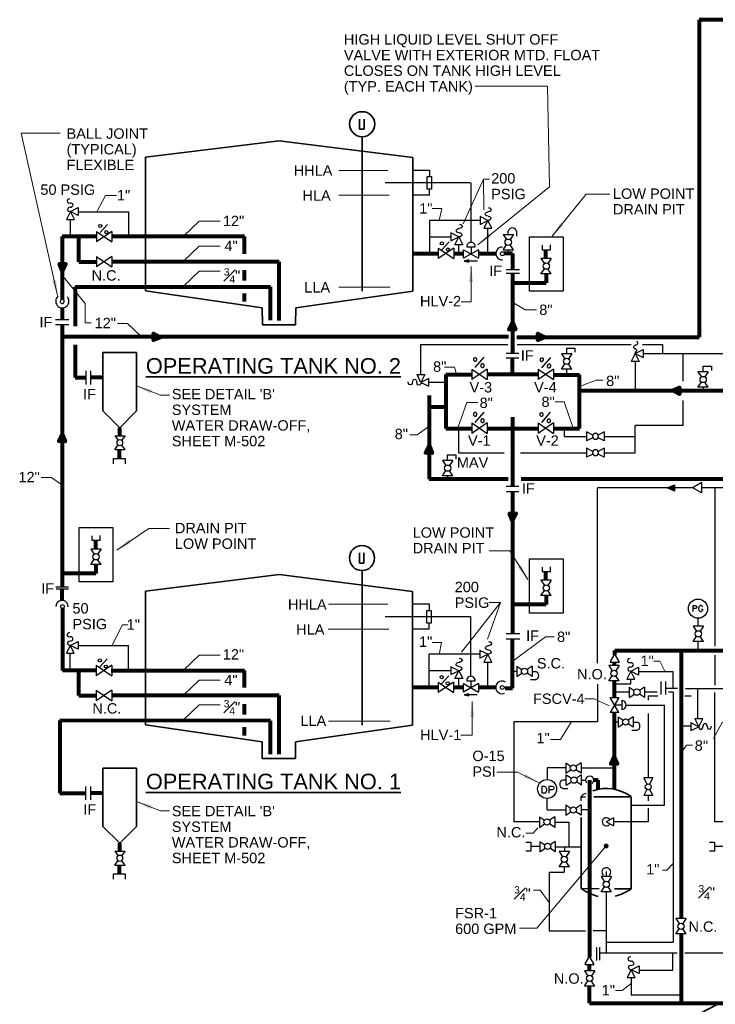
# Model space of a CAD drawing. Extents: x 698.8 to 727.4, y 795.8 to 814.9.
# Tile 2 of 9: x 698.8 to 707.2, y 803.1 to 814.9. Entities that reach past the tile are written whole.
import ezdxf

# ---------------------------------------------------------------- set-up
doc = ezdxf.new("R2010")
doc.units = 0
doc.header["$LTSCALE"] = 0.04
doc.header["$MEASUREMENT"] = 0
doc.linetypes.add('( Phantom )', pattern=[30, 15, -3, 3, -3, 3, -3])
for name, color, linetype, lineweight in [('M-Anno-Keyn', 4, 'Continuous', 18), ('M-Anno-Matc', 6, '( Phantom )', 70), ('M-Anno-Text', 53, 'Continuous', 35), ('M-Fuel-Elec', 113, 'Continuous', 35), ('M-Fuel-Fttg', 51, 'Continuous', 25), ('M-Fuel-Main 1', 1, 'Continuous', 80), ('M-Fuel-Recov', 6, 'Continuous', 25), ('M-Fuel-Recov 1', 6, 'Continuous', 25), ('M-Fuel-Tank', 3, 'Continuous', 35)]:
    doc.layers.add(name, color=color, linetype=linetype, lineweight=lineweight)
doc.styles.add('Style-Arial', font='ARIAL.TTF')

# ---------------------------------------------------------------- blocks, each defined once
blk = doc.blocks.new('*U2')
at = {"layer": 'M-Fuel-Fttg', "flags": 128}
for points in [[(-0.063, 0.035), (-0.063, -0.036)], [(-0.063, 0.035), (-0.033, 0.035), (-0.023, 0.032), (-0.02, 0.029), (-0.015, 0.021), (-0.015, 0.012), (-0.02, 0.005), (-0.023, 0.002), (-0.033, -0.001), (-0.063, -0.001)], [(0.058, 0.018), (0.055, 0.026), (0.048, 0.032), (0.042, 0.035), (0.028, 0.035), (0.021, 0.032), (0.015, 0.026), (0.01, 0.018), (0.007, 0.008), (0.007, -0.009), (0.01, -0.019), (0.015, -0.025), (0.021, -0.033), (0.028, -0.036), (0.042, -0.036), (0.048, -0.033), (0.055, -0.025), (0.058, -0.019), (0.058, -0.009)], [(0.042, -0.009), (0.058, -0.009)]]:
    blk.add_lwpolyline(points, dxfattribs=at)
at = {"layer": 'M-Fuel-Fttg'}
blk.add_circle((0.001, -0.001), 0.115, dxfattribs=at)
blk = doc.blocks.new('*U3')
at = {"layer": 'M-Fuel-Fttg', "flags": 128}
for points in [[(-0.064, 0.035), (-0.064, -0.052)], [(-0.064, 0.035), (-0.035, 0.035), (-0.022, 0.031), (-0.014, 0.024), (-0.01, 0.015), (-0.005, 0.002), (-0.005, -0.019), (-0.01, -0.032), (-0.014, -0.039), (-0.022, -0.049), (-0.035, -0.052), (-0.064, -0.052)], [(0.023, 0.035), (0.023, -0.052)], [(0.023, 0.035), (0.06, 0.035), (0.073, 0.031), (0.077, 0.028), (0.082, 0.018), (0.082, 0.007), (0.077, -0.002), (0.073, -0.006), (0.06, -0.01), (0.023, -0.01)]]:
    blk.add_lwpolyline(points, dxfattribs=at)
at = {"layer": 'M-Fuel-Fttg'}
blk.add_circle((0, 0), 0.114, dxfattribs=at)
blk = doc.blocks.new('DOT2')
at = {"layer": 'M-Anno-Keyn', "lineweight": 18}
h = blk.add_hatch(color=256, dxfattribs=at)
edge = h.paths.add_edge_path()
edge.add_arc((0, 0), 0.984, 0, 360)
blk = doc.blocks.new('*U10')
at = {"layer": 'M-Fuel-Fttg'}
for centre, start_param, end_param in [((-0.001, 0.051), 4.742363, 7.883956), ((0.001, 0), 1.600771, 4.742363), ((0.003, -0.051), 4.742363, 7.883956)]:
    blk.add_ellipse(centre, major_axis=(-0.035, 0), ratio=0.729, start_param=start_param, end_param=end_param, dxfattribs=at)
blk = doc.blocks.new('*U11')
at = {"layer": 'M-Fuel-Fttg'}
for centre, start_param, end_param in [((-0.001, 0.051), 4.742363, 7.883956), ((0.001, 0), 1.600771, 4.742363), ((0.003, -0.051), 4.742363, 7.883956)]:
    blk.add_ellipse(centre, major_axis=(-0.035, 0), ratio=0.729, start_param=start_param, end_param=end_param, dxfattribs=at)
blk = doc.blocks.new('*U13')
at = {"layer": 'M-Fuel-Fttg'}
for centre, start_param, end_param in [((-0.001, 0.051), 4.742363, 7.883956), ((0.001, 0), 1.600771, 4.742363), ((0.003, -0.051), 4.742363, 7.883956)]:
    blk.add_ellipse(centre, major_axis=(-0.035, 0), ratio=0.729, start_param=start_param, end_param=end_param, dxfattribs=at)
blk = doc.blocks.new('*U12')
at = {"layer": 'M-Fuel-Fttg'}
for centre, start_param, end_param in [((-0.001, 0.051), 4.742363, 7.883956), ((0.001, 0), 1.600771, 4.742363), ((0.003, -0.051), 4.742363, 7.883956)]:
    blk.add_ellipse(centre, major_axis=(-0.035, 0), ratio=0.729, start_param=start_param, end_param=end_param, dxfattribs=at)

msp = doc.modelspace()

# ---------------------------------------------------------------- hatches: boundary and pattern name
at = {"layer": 'M-Fuel-Main 1', "extrusion": (0, 0, -1)}
for points in [[(-699.335, 811.92), (-699.378, 812.008), (-699.3, 812.008)], [(-704.788, 811.219), (-704.754, 811.308), (-704.71, 811.22)], [(-700.433, 811.091), (-700.521, 811.126), (-700.433, 811.169)], [(-705.059, 811.091), (-705.148, 811.126), (-705.059, 811.169)], [(-706.766, 810.44), (-706.766, 810.518), (-706.678, 810.483)], [(-699.368, 809.871), (-699.334, 809.96), (-699.291, 809.872)], [(-703.785, 809.731), (-703.751, 809.82), (-703.707, 809.732)], [(-704.754, 808.914), (-704.797, 809.003), (-704.719, 809.002)], [(-705.938, 805.99), (-706.016, 805.991), (-705.979, 806.079)]]:
    msp.add_hatch(color=256, dxfattribs=at).paths.add_polyline_path(points)
at = {"layer": 'M-Fuel-Recov', "extrusion": (0, 0, -1)}
msp.add_hatch(color=256, dxfattribs=at).paths.add_polyline_path([(-706.704, 809.271), (-706.704, 809.349), (-706.615, 809.314)])

# ---------------------------------------------------------------- linework, layer by layer
at = {"layer": 'M-Anno-Keyn', "lineweight": 18}
for p, q in [((702.662, 813.134), (703.255, 813.134)), ((704.408, 812.659), (704.406, 813.028)), ((702.662, 812.834), (703.268, 812.834)), ((702.662, 811.727), (703.281, 811.727)), ((702.539, 807.912), (703.253, 807.912)), ((704.611, 807.931), (704.452, 807.492)), ((702.536, 807.612), (703.267, 807.612)), ((702.539, 806.504), (703.28, 806.504))]:
    msp.add_line(p, q, dxfattribs=at)
at = {"layer": 'M-Anno-Keyn', "lineweight": 18, "flags": 128}
for points in [[(704.336, 812.239), (705.198, 812.934), (705.174, 814.149), (704.303, 814.149)], [(699.276, 811.627), (698.839, 813.582), (699.31, 813.582)], [(704.476, 813.028), (704.406, 813.028), (704.16, 812.491)], [(699.75, 812.636), (699.854, 812.832), (699.985, 812.832)], [(705.231, 812.34), (705.642, 812.849), (705.925, 812.849)], [(703.872, 812.531), (703.902, 812.674), (703.787, 812.674)], [(700.795, 812.34), (700.984, 812.521), (701.234, 812.521)], [(700.795, 812.039), (700.984, 812.22), (701.234, 812.22)], [(700.795, 811.741), (700.984, 811.922), (701.234, 811.922)], [(704.255, 811.977), (704.255, 811.552), (704.137, 811.552)], [(699.345, 811.857), (699.608, 811.532), (699.608, 811.299), (699.684, 811.299)], [(704.767, 811.54), (704.906, 811.455), (705.044, 811.455)], [(700.282, 811.132), (700.12, 811.289), (699.998, 811.289)], [(704.079, 810.68), (704.056, 810.765), (703.934, 810.765)], [(705.56, 810.53), (705.759, 810.61), (705.845, 810.61)], [(700.227, 810.538), (700.518, 810.427), (700.623, 810.427)], [(704.096, 810.034), (704.206, 810.341), (704.338, 810.341)], [(705.485, 810.032), (705.375, 810.349), (705.267, 810.349)], [(703.748, 810.052), (703.606, 809.951), (703.518, 809.951)], [(699.33, 809.347), (699.203, 809.435), (699.081, 809.435)], [(699.991, 808.562), (700.376, 808.821), (700.626, 808.821)], [(704.94, 808.21), (704.722, 808.555), (704.472, 808.555)], [(704.473, 807.931), (704.611, 807.931), (704.138, 807.333)], [(700.125, 807.665), (700.058, 807.665), (699.933, 807.418)], [(704.762, 807.23), (705.15, 807.52), (705.255, 807.52)], [(703.87, 807.308), (703.9, 807.452), (703.785, 807.452)], [(700.793, 807.118), (700.983, 807.298), (701.233, 807.298)], [(706.45, 807.224), (706.527, 807.224), (706.589, 807.107)], [(700.793, 806.817), (700.983, 806.998), (701.233, 806.998)], [(705.917, 806.689), (705.737, 806.771), (705.623, 806.771)], [(700.793, 806.519), (700.983, 806.7), (701.233, 806.7)], [(704.27, 806.742), (704.27, 806.337), (704.133, 806.337)], [(705.461, 806.493), (705.333, 806.284), (705.213, 806.284)], [(707.174, 806.293), (707.279, 806.489), (707.409, 806.489)], [(706.778, 806.112), (706.848, 806.213), (706.921, 806.213)], [(705.066, 805.764), (704.815, 805.891), (704.565, 805.891)], [(700.227, 805.535), (700.518, 805.425), (700.623, 805.425)], [(705.06, 805.218), (705.001, 805.156), (704.913, 805.156)], [(705.881, 805.001), (705.048, 804.012), (704.84, 804.012)], [(706.682, 804.787), (706.613, 804.709), (706.559, 804.709)], [(705.194, 804.322), (705.085, 804.469), (705.007, 804.469)], [(706.183, 803.347), (706.073, 803.26), (705.992, 803.26)]]:
    msp.add_lwpolyline(points, dxfattribs=at)
at = {"layer": 'M-Anno-Keyn', "lineweight": 18, "extrusion": (0, 0, -1)}
for points in [[(-705.329, 812.502), (-705.231, 812.34), (-705.368, 812.47)], [(-700.411, 810.495), (-700.227, 810.538), (-700.394, 810.448)], [(-700.411, 805.492), (-700.227, 805.535), (-700.394, 805.445)]]:
    msp.add_solid(points, dxfattribs=at)
at = {"layer": 'M-Anno-Keyn', "lineweight": 18}
for points in [[(704.466, 812.377), (704.336, 812.239), (704.497, 812.338)], [(704.28, 811.79), (704.255, 811.977), (704.23, 811.79)], [(699.211, 811.805), (699.276, 811.627), (699.26, 811.815)], [(700.133, 808.688), (699.991, 808.562), (700.161, 808.646)], [(704.819, 808.355), (704.94, 808.21), (704.861, 808.382)], [(704.295, 806.554), (704.27, 806.742), (704.245, 806.554)], [(704.887, 805.826), (705.066, 805.764), (704.91, 805.871)]]:
    msp.add_solid(points, dxfattribs=at)
at = {"layer": 'M-Anno-Matc', "lineweight": 35}
msp.add_open_spline([(706.091, 800.924), (705.956, 802.016), (706.874, 803.059), (707.81, 803.281), (708.146, 803.245), (708.486, 803.173), (709.093, 802.843), (709.349, 802.721)], degree=3, dxfattribs=at)
at = {"layer": 'M-Fuel-Elec'}
for p, q in [((702.914, 813.751), (702.914, 813.629)), ((702.967, 813.629), (702.967, 813.751)), ((702.914, 813.629), (702.967, 813.629)), ((702.946, 811.678), (702.946, 813.538)), ((702.913, 808.529), (702.913, 808.406)), ((702.965, 808.406), (702.965, 808.529)), ((702.913, 808.406), (702.965, 808.406)), ((702.945, 806.455), (702.945, 808.316)), ((705.732, 805.591), (706.183, 805.591)), ((706.183, 804.486), (706.183, 805.591)), ((705.581, 805.344), (705.581, 804.49)), ((705.799, 804.486), (705.581, 804.49)), ((706.183, 804.486), (705.98, 804.486))]:
    msp.add_line(p, q, dxfattribs=at)
for centre, radius, start, end in [((702.944, 813.689), 0.151, 270.8909, 269.1048), ((702.942, 808.467), 0.151, 270.8909, 269.1048), ((705.883, 805.188), 0.505, 53.7132, 108.6024), ((705.939, 804.994), 0.619, 234.6819, 255.5415), ((705.864, 804.925), 0.543, 283.5175, 306.0224)]:
    msp.add_arc(centre, radius, start, end, dxfattribs=at)
at = {"layer": 'M-Fuel-Fttg'}
for p, q in [((703.553, 813.138), (703.753, 813.138)), ((703.725, 813.059), (703.778, 813.059)), ((703.725, 812.906), (703.725, 813.059)), ((703.753, 813.138), (703.753, 813.059)), ((703.778, 813.059), (703.778, 812.906)), ((703.753, 812.835), (703.553, 812.835)), ((703.778, 812.906), (703.725, 812.906)), ((703.753, 812.835), (703.753, 812.906)), ((699.433, 812.638), (699.385, 812.544)), ((699.433, 812.638), (699.527, 812.685)), ((699.527, 812.591), (699.433, 812.638)), ((699.48, 812.544), (699.433, 812.638)), ((699.527, 812.685), (699.527, 812.591)), ((704.457, 812.531), (704.363, 812.579)), ((704.363, 812.579), (704.363, 812.484)), ((699.385, 812.544), (699.48, 812.544)), ((699.878, 812.483), (699.791, 812.385)), ((704.363, 812.484), (704.457, 812.531)), ((704.457, 812.531), (704.41, 812.437)), ((704.505, 812.437), (704.457, 812.531)), ((699.745, 812.398), (699.932, 812.273)), ((699.932, 812.398), (699.745, 812.273)), ((699.745, 812.398), (699.745, 812.273)), ((699.932, 812.398), (699.932, 812.273)), ((704.013, 812.38), (704.013, 812.286)), ((704.108, 812.333), (704.013, 812.38)), ((704.41, 812.437), (704.505, 812.437)), ((704.64, 812.361), (704.681, 812.301)), ((704.64, 812.361), (704.766, 812.361)), ((704.703, 812.361), (704.703, 812.402)), ((704.766, 812.361), (704.724, 812.3)), ((704.803, 812.402), (704.803, 812.343)), ((703.99, 812.274), (703.903, 812.176)), ((704.013, 812.286), (704.108, 812.333)), ((704.061, 812.238), (704.108, 812.333)), ((704.155, 812.238), (704.061, 812.238)), ((704.108, 812.333), (704.155, 812.238)), ((704.64, 812.177), (704.681, 812.238)), ((704.766, 812.177), (704.724, 812.239)), ((704.957, 812.333), (705.362, 812.333)), ((704.957, 811.678), (704.957, 812.333)), ((705.109, 812.232), (705.109, 812.179)), ((705.21, 812.179), (705.21, 812.236)), ((705.362, 812.333), (705.362, 811.678)), ((703.86, 812.196), (704.047, 812.071)), ((704.047, 812.196), (703.86, 812.071)), ((703.86, 812.196), (703.86, 812.071)), ((704.047, 812.196), (704.047, 812.071)), ((704.165, 812.179), (704.346, 812.075)), ((704.346, 812.179), (704.165, 812.075)), ((704.165, 812.075), (704.165, 812.179)), ((704.204, 812.213), (704.305, 812.213)), ((704.255, 812.213), (704.255, 812.127)), ((704.346, 812.179), (704.346, 812.075)), ((704.64, 812.177), (704.766, 812.177)), ((705.109, 812.179), (705.21, 812.179)), ((699.745, 812.097), (699.932, 811.972)), ((699.932, 812.097), (699.745, 811.972)), ((699.745, 812.097), (699.745, 811.972)), ((699.932, 812.097), (699.932, 811.972)), ((704.331, 812.041), (704.171, 812.041)), ((705.096, 812.073), (705.137, 812.011)), ((705.221, 812.073), (705.096, 812.073)), ((705.221, 812.073), (705.18, 812.012)), ((704.677, 811.94), (704.837, 811.94)), ((704.837, 811.893), (704.677, 811.893)), ((705.096, 811.889), (705.137, 811.95)), ((705.221, 811.889), (705.096, 811.889)), ((705.221, 811.889), (705.18, 811.949)), ((705.362, 811.678), (704.957, 811.678)), ((699.252, 811.34), (699.415, 811.34)), ((699.252, 811.279), (699.415, 811.279)), ((704.676, 810.934), (704.831, 810.934)), ((705.343, 810.927), (705.385, 810.865)), ((705.469, 810.927), (705.343, 810.927)), ((705.469, 810.927), (705.428, 810.866)), ((706.231, 810.929), (706.184, 810.834)), ((706.231, 810.929), (706.326, 810.976)), ((706.231, 810.929), (706.279, 810.834)), ((706.231, 810.929), (706.326, 810.881)), ((706.326, 810.976), (706.326, 810.881)), ((704.831, 810.875), (704.676, 810.875)), ((705.343, 810.742), (705.385, 810.804)), ((705.469, 810.742), (705.428, 810.803)), ((706.279, 810.834), (706.184, 810.834)), ((699.617, 810.72), (699.617, 810.558)), ((699.675, 810.72), (699.675, 810.558)), ((704.263, 810.74), (704.449, 810.615)), ((704.449, 810.74), (704.263, 810.615)), ((704.263, 810.74), (704.263, 810.615)), ((704.449, 810.74), (704.449, 810.615)), ((705.061, 810.74), (705.248, 810.615)), ((705.248, 810.74), (705.061, 810.615)), ((705.061, 810.74), (705.061, 810.615)), ((705.248, 810.74), (705.248, 810.615)), ((705.469, 810.742), (705.343, 810.742)), ((706.985, 810.708), (707.027, 810.647)), ((707.11, 810.708), (706.985, 810.708)), ((707.11, 810.708), (707.07, 810.648)), ((703.605, 810.676), (703.7, 810.676)), ((703.652, 810.581), (703.605, 810.676)), ((703.7, 810.676), (703.652, 810.581)), ((703.747, 810.629), (703.652, 810.581)), ((703.652, 810.581), (703.747, 810.534)), ((703.747, 810.534), (703.747, 810.629)), ((706.985, 810.524), (707.027, 810.586)), ((707.11, 810.524), (707.07, 810.585)), ((707.11, 810.524), (706.985, 810.524)), ((704.263, 810.093), (704.449, 809.968)), ((704.449, 810.093), (704.263, 809.968)), ((704.263, 810.093), (704.263, 809.968)), ((704.449, 810.093), (704.449, 809.968)), ((705.061, 810.093), (705.248, 809.968)), ((705.248, 810.093), (705.061, 809.968)), ((705.061, 810.093), (705.061, 809.968)), ((705.248, 810.093), (705.248, 809.968)), ((705.646, 809.985), (705.646, 809.878)), ((705.72, 809.948), (705.646, 809.985)), ((705.859, 809.985), (705.784, 809.948)), ((705.859, 809.985), (705.859, 809.878)), ((699.965, 809.939), (700.091, 809.939)), ((699.965, 809.939), (700.006, 809.885)), ((700.091, 809.939), (700.049, 809.884)), ((705.72, 809.916), (705.646, 809.878)), ((705.859, 809.878), (705.784, 809.916)), ((699.965, 809.773), (700.006, 809.828)), ((699.965, 809.773), (700.091, 809.773)), ((700.091, 809.773), (700.049, 809.829)), ((705.646, 809.789), (705.646, 809.682)), ((705.72, 809.751), (705.646, 809.789)), ((705.859, 809.789), (705.784, 809.751)), ((705.859, 809.789), (705.859, 809.682)), ((703.91, 809.641), (703.951, 809.58)), ((704.035, 809.641), (703.91, 809.641)), ((704.035, 809.641), (703.994, 809.581)), ((705.72, 809.719), (705.646, 809.682)), ((705.859, 809.682), (705.784, 809.719)), ((703.91, 809.457), (703.951, 809.519)), ((704.035, 809.457), (703.994, 809.518)), ((704.035, 809.457), (703.91, 809.457)), ((707.027, 809.376), (706.926, 809.314)), ((707.027, 809.376), (707.027, 809.252)), ((704.676, 809.333), (704.831, 809.333)), ((704.831, 809.263), (704.676, 809.263)), ((707.027, 809.252), (706.926, 809.314)), ((699.537, 808.834), (699.942, 808.834)), ((699.537, 808.179), (699.537, 808.834)), ((699.942, 808.834), (699.942, 808.179)), ((699.689, 808.733), (699.689, 808.681)), ((699.689, 808.681), (699.79, 808.681)), ((699.79, 808.681), (699.79, 808.737)), ((699.676, 808.574), (699.717, 808.513)), ((699.801, 808.574), (699.676, 808.574)), ((699.801, 808.574), (699.76, 808.514)), ((699.676, 808.39), (699.717, 808.452)), ((699.801, 808.39), (699.76, 808.451)), ((704.958, 808.459), (705.362, 808.459)), ((704.958, 807.804), (704.958, 808.459)), ((705.362, 808.459), (705.362, 807.804)), ((699.801, 808.39), (699.676, 808.39)), ((705.109, 808.358), (705.109, 808.305)), ((705.21, 808.305), (705.21, 808.362)), ((705.096, 808.199), (705.138, 808.137)), ((705.221, 808.199), (705.096, 808.199)), ((705.109, 808.305), (705.21, 808.305)), ((705.221, 808.199), (705.181, 808.138)), ((699.256, 808.121), (699.411, 808.121)), ((699.411, 808.092), (699.259, 808.092)), ((699.942, 808.179), (699.537, 808.179)), ((705.096, 808.015), (705.138, 808.076)), ((705.221, 808.015), (705.181, 808.075)), ((705.221, 808.015), (705.096, 808.015)), ((703.552, 807.916), (703.751, 807.916)), ((703.723, 807.837), (703.776, 807.837)), ((703.723, 807.684), (703.723, 807.837)), ((703.751, 807.916), (703.751, 807.837)), ((703.776, 807.837), (703.776, 807.684)), ((705.362, 807.804), (704.958, 807.804)), ((703.751, 807.612), (703.552, 807.612)), ((703.776, 807.684), (703.723, 807.684)), ((703.751, 807.612), (703.751, 807.684)), ((706.928, 807.648), (706.969, 807.586)), ((707.053, 807.648), (706.928, 807.648)), ((707.053, 807.648), (707.012, 807.587)), ((704.841, 807.491), (704.677, 807.491)), ((704.679, 807.557), (704.841, 807.557)), ((706.928, 807.464), (706.969, 807.525)), ((707.053, 807.464), (707.012, 807.524)), ((699.431, 807.416), (699.384, 807.322)), ((699.431, 807.416), (699.525, 807.463)), ((699.525, 807.369), (699.431, 807.416)), ((699.478, 807.322), (699.431, 807.416)), ((699.525, 807.463), (699.525, 807.369)), ((707.053, 807.464), (706.928, 807.464)), ((699.384, 807.322), (699.478, 807.322)), ((699.873, 807.254), (699.786, 807.156)), ((704.456, 807.309), (704.362, 807.356)), ((704.362, 807.356), (704.362, 807.262)), ((704.362, 807.262), (704.456, 807.309)), ((704.456, 807.309), (704.409, 807.215)), ((704.503, 807.215), (704.456, 807.309)), ((705.934, 807.222), (705.979, 807.297)), ((706.038, 807.222), (705.993, 807.297)), ((699.744, 807.176), (699.93, 807.051)), ((699.93, 807.176), (699.744, 807.051)), ((699.744, 807.176), (699.744, 807.051)), ((699.93, 807.176), (699.93, 807.051)), ((704.106, 807.111), (704.012, 807.158)), ((704.012, 807.158), (704.012, 807.064)), ((704.409, 807.215), (704.503, 807.215)), ((704.806, 807.165), (704.806, 807.04)), ((704.806, 807.165), (704.867, 807.124)), ((704.99, 807.165), (704.93, 807.124)), ((704.99, 807.165), (704.99, 807.04)), ((705.912, 807.172), (705.954, 807.111)), ((706.037, 807.172), (705.912, 807.172)), ((706.031, 807.208), (705.941, 807.208)), ((706.037, 807.172), (705.997, 807.112)), ((706.177, 807.105), (706.272, 807.152)), ((706.272, 807.152), (706.272, 807.057)), ((703.988, 807.051), (703.901, 806.954)), ((704.012, 807.064), (704.106, 807.111)), ((704.059, 807.016), (704.106, 807.111)), ((704.154, 807.016), (704.059, 807.016)), ((704.106, 807.111), (704.154, 807.016)), ((704.806, 807.04), (704.868, 807.081)), ((704.99, 807.04), (704.929, 807.081)), ((705.912, 806.988), (705.954, 807.05)), ((706.037, 806.988), (705.997, 807.048)), ((706.177, 807.105), (706.13, 807.01)), ((706.13, 807.01), (706.225, 807.01)), ((706.272, 807.057), (706.177, 807.105)), ((706.225, 807.01), (706.177, 807.105)), ((703.859, 806.974), (704.045, 806.849)), ((704.045, 806.974), (703.859, 806.849)), ((703.859, 806.974), (703.859, 806.849)), ((704.045, 806.974), (704.045, 806.849)), ((704.164, 806.956), (704.344, 806.853)), ((704.344, 806.956), (704.164, 806.853)), ((704.164, 806.853), (704.164, 806.956)), ((704.203, 806.99), (704.304, 806.99)), ((704.254, 806.99), (704.254, 806.905)), ((704.344, 806.956), (704.344, 806.853)), ((706.037, 806.988), (705.912, 806.988)), ((706.159, 806.914), (706.22, 806.873)), ((706.159, 806.914), (706.159, 806.789)), ((706.343, 806.914), (706.283, 806.873)), ((706.343, 806.914), (706.343, 806.789)), ((706.544, 806.824), (706.544, 806.979)), ((706.596, 806.979), (706.596, 806.824)), ((699.744, 806.875), (699.93, 806.749)), ((699.93, 806.875), (699.744, 806.749)), ((699.744, 806.875), (699.744, 806.749)), ((699.93, 806.875), (699.93, 806.749)), ((704.33, 806.819), (704.17, 806.819)), ((706.034, 806.788), (705.93, 806.607)), ((706.034, 806.607), (705.93, 806.788)), ((705.93, 806.788), (706.034, 806.788)), ((706.159, 806.789), (706.221, 806.83)), ((706.343, 806.789), (706.282, 806.83)), ((706.068, 806.698), (705.982, 806.698)), ((706.068, 806.749), (706.068, 806.647)), ((706.034, 806.607), (705.93, 806.607)), ((706.024, 806.555), (706.024, 806.43)), ((706.024, 806.555), (706.085, 806.515)), ((706.208, 806.555), (706.148, 806.515)), ((706.208, 806.555), (706.208, 806.43)), ((707.043, 806.531), (706.948, 806.531)), ((706.948, 806.531), (706.996, 806.437)), ((706.996, 806.437), (707.043, 806.531)), ((706.024, 806.43), (706.086, 806.471)), ((706.208, 806.43), (706.147, 806.471)), ((706.996, 806.437), (706.901, 806.484)), ((706.901, 806.484), (706.901, 806.39)), ((706.901, 806.39), (706.996, 806.437)), ((705.395, 806.002), (705.395, 805.877)), ((705.395, 806.002), (705.456, 805.961)), ((705.579, 806.002), (705.519, 805.961)), ((705.579, 806.002), (705.579, 805.877)), ((705.395, 805.877), (705.457, 805.918)), ((705.401, 805.732), (705.401, 805.857)), ((705.401, 805.857), (705.463, 805.816)), ((705.579, 805.877), (705.518, 805.918)), ((705.586, 805.857), (705.524, 805.816)), ((705.586, 805.732), (705.586, 805.857)), ((706.335, 805.821), (706.372, 805.746)), ((706.442, 805.821), (706.335, 805.821)), ((706.442, 805.821), (706.404, 805.746)), ((699.615, 805.718), (699.615, 805.555)), ((699.675, 805.718), (699.675, 805.555)), ((705.401, 805.732), (705.462, 805.773)), ((705.586, 805.732), (705.525, 805.773)), ((705.581, 805.543), (705.581, 805.592)), ((705.581, 805.592), (705.633, 805.592)), ((706.372, 805.682), (706.335, 805.608)), ((706.442, 805.608), (706.335, 805.608)), ((706.404, 805.682), (706.442, 805.608)), ((705.395, 805.497), (705.395, 805.372)), ((705.395, 805.497), (705.456, 805.456)), ((705.579, 805.497), (705.519, 805.456)), ((705.579, 805.497), (705.579, 805.372)), ((705.078, 805.35), (705.078, 805.225)), ((705.078, 805.35), (705.138, 805.31)), ((705.262, 805.35), (705.201, 805.31)), ((705.262, 805.35), (705.262, 805.225)), ((705.395, 805.372), (705.457, 805.413)), ((705.579, 805.372), (705.518, 805.413)), ((705.078, 805.225), (705.139, 805.266)), ((705.262, 805.225), (705.2, 805.266)), ((705.975, 805.339), (705.881, 805.291)), ((705.881, 805.291), (705.975, 805.244)), ((705.975, 805.244), (705.975, 805.339)), ((705.084, 805.057), (705.084, 804.932)), ((705.084, 805.057), (705.144, 805.016)), ((705.268, 805.057), (705.208, 805.016)), ((705.268, 805.057), (705.268, 804.932)), ((699.965, 804.937), (700.091, 804.937)), ((699.965, 804.937), (700.006, 804.882)), ((700.091, 804.937), (700.049, 804.881)), ((705.084, 804.932), (705.146, 804.973)), ((705.268, 804.932), (705.206, 804.973)), ((705.314, 804.933), (705.355, 804.872)), ((705.439, 804.933), (705.314, 804.933)), ((705.439, 804.933), (705.398, 804.873)), ((699.965, 804.771), (700.006, 804.825)), ((699.965, 804.771), (700.091, 804.771)), ((700.091, 804.771), (700.049, 804.826)), ((705.314, 804.749), (705.355, 804.811)), ((705.439, 804.749), (705.398, 804.81)), ((705.439, 804.749), (705.314, 804.749)), ((705.821, 804.632), (705.862, 804.57)), ((705.946, 804.632), (705.821, 804.632)), ((705.946, 804.632), (705.905, 804.571)), ((705.821, 804.448), (705.862, 804.51)), ((705.946, 804.448), (705.821, 804.448)), ((705.946, 804.448), (705.905, 804.508)), ((706.719, 804.127), (706.76, 804.066)), ((706.844, 804.127), (706.719, 804.127)), ((706.844, 804.127), (706.803, 804.067)), ((706.719, 803.943), (706.76, 804.005)), ((706.844, 803.943), (706.719, 803.943)), ((706.844, 803.943), (706.803, 804.004)), ((705.763, 803.779), (705.763, 803.622)), ((705.801, 803.782), (705.801, 803.625)), ((705.628, 803.584), (705.673, 803.659)), ((705.725, 803.57), (705.635, 803.57)), ((705.732, 803.584), (705.687, 803.659)), ((705.619, 803.499), (705.66, 803.437)), ((705.744, 803.499), (705.619, 803.499)), ((705.744, 803.499), (705.704, 803.438)), ((706.183, 803.512), (706.136, 803.418)), ((706.183, 803.512), (706.278, 803.56)), ((706.278, 803.465), (706.183, 803.512)), ((706.231, 803.418), (706.183, 803.512)), ((706.278, 803.56), (706.278, 803.465)), ((705.619, 803.315), (705.66, 803.376)), ((705.744, 803.315), (705.704, 803.375)), ((706.136, 803.418), (706.231, 803.418)), ((705.744, 803.315), (705.619, 803.315))]:
    msp.add_line(p, q, dxfattribs=at)
at = {"layer": 'M-Fuel-Fttg', "flags": 128}
for points in [[(704.301, 810.879), (704.289, 810.873), (704.283, 810.861), (704.283, 810.849), (704.295, 810.837), (704.307, 810.837), (704.319, 810.843), (704.325, 810.855), (704.325, 810.867), (704.313, 810.879), (704.301, 810.879)], [(704.306, 810.761), (704.413, 810.886)], [(704.39, 810.803), (704.378, 810.797), (704.372, 810.785), (704.372, 810.773), (704.384, 810.761), (704.396, 810.761), (704.407, 810.767), (704.413, 810.779), (704.413, 810.791), (704.402, 810.803), (704.39, 810.803)], [(705.102, 810.875), (705.09, 810.869), (705.085, 810.857), (705.085, 810.845), (705.096, 810.833), (705.108, 810.833), (705.12, 810.839), (705.126, 810.851), (705.126, 810.863), (705.114, 810.875), (705.102, 810.875)], [(705.107, 810.757), (705.215, 810.882)], [(705.191, 810.799), (705.179, 810.793), (705.173, 810.781), (705.173, 810.769), (705.185, 810.757), (705.197, 810.757), (705.209, 810.763), (705.215, 810.775), (705.215, 810.787), (705.203, 810.799), (705.191, 810.799)], [(704.301, 810.217), (704.289, 810.211), (704.283, 810.199), (704.283, 810.187), (704.295, 810.175), (704.307, 810.175), (704.319, 810.181), (704.325, 810.193), (704.325, 810.205), (704.313, 810.217), (704.301, 810.217)], [(704.306, 810.099), (704.413, 810.224)], [(705.1, 810.216), (705.088, 810.21), (705.082, 810.198), (705.082, 810.186), (705.094, 810.174), (705.106, 810.174), (705.118, 810.18), (705.124, 810.192), (705.124, 810.204), (705.112, 810.216), (705.1, 810.216)], [(705.105, 810.098), (705.212, 810.223)], [(704.389, 810.141), (704.377, 810.135), (704.371, 810.123), (704.371, 810.111), (704.383, 810.099), (704.395, 810.099), (704.407, 810.105), (704.413, 810.117), (704.413, 810.129), (704.401, 810.141), (704.389, 810.141)], [(705.188, 810.14), (705.176, 810.134), (705.17, 810.122), (705.17, 810.11), (705.182, 810.098), (705.194, 810.098), (705.206, 810.104), (705.212, 810.116), (705.212, 810.128), (705.2, 810.14), (705.188, 810.14)], [(699.949, 809.602), (699.949, 809.667), (700.093, 809.667), (700.093, 809.602)], [(704.913, 805.049), (704.974, 805.049), (704.974, 804.94), (704.913, 804.94)], [(707.125, 805.049), (707.185, 805.049), (707.185, 804.94), (707.125, 804.94)], [(699.949, 804.6), (699.949, 804.664), (700.093, 804.664), (700.093, 804.6)]]:
    msp.add_lwpolyline(points, dxfattribs=at)
at = {"layer": 'M-Fuel-Fttg'}
for centre, radius in [((699.791, 812.464), 0.0186), ((699.864, 812.39), 0.0186), ((703.903, 812.255), 0.0186), ((704.702, 812.269), 0.0378), ((703.976, 812.181), 0.0186), ((704.632, 812.131), 0.0233), ((705.16, 811.981), 0.0378), ((705.407, 810.835), 0.0378), ((707.049, 810.616), 0.0378), ((703.973, 809.549), 0.0378), ((699.74, 808.482), 0.0378), ((705.16, 808.107), 0.0378), ((699.337, 807.884), 0.0224), ((706.991, 807.555), 0.0378), ((699.786, 807.235), 0.0186), ((699.859, 807.161), 0.0186), ((704.898, 807.103), 0.0378), ((703.901, 807.033), 0.0186), ((705.976, 807.08), 0.0378), ((703.974, 806.959), 0.0186), ((704.63, 806.909), 0.0233), ((706.251, 806.853), 0.0378), ((706.116, 806.494), 0.0378), ((705.487, 805.94), 0.0378), ((705.493, 805.794), 0.0378), ((706.388, 805.714), 0.0355), ((705.487, 805.435), 0.0378), ((705.17, 805.289), 0.0378), ((705.176, 804.996), 0.0378), ((705.377, 804.841), 0.0378), ((705.884, 804.54), 0.0378), ((706.783, 804.035), 0.0378), ((705.683, 803.407), 0.0378)]:
    msp.add_circle(centre, radius, dxfattribs=at)
at = {"layer": 'M-Fuel-Fttg', "extrusion": (0, 0, -1)}
for centre in [(-705.752, 809.932), (-705.752, 809.735)]:
    msp.add_circle(centre, 0.0355, dxfattribs=at)
at = {"layer": 'M-Fuel-Fttg'}
for centre, radius, start, end in [((704.753, 812.389), 0.0514, 14.2926, 165.7074), ((704.255, 812.216), 0.0508, 356.2756, 183.7244), ((704.63, 812.133), 0.0769, 86.5835, 273.4165), ((699.335, 811.559), 0.08, 130.1118, 39.4482), ((699.334, 811.555), 0.0246, 92.2595, 73.3008), ((699.33, 807.883), 0.0743, 358.1106, 178.3096), ((705.986, 807.294), 0.00767, 22.5071, 157.4929), ((705.945, 807.218), 0.0116, 163.5273, 249.6028), ((706.031, 807.216), 0.00863, 266.8306, 40.0393), ((704.253, 806.994), 0.0508, 356.2756, 183.7244), ((704.628, 806.91), 0.0769, 55.548, 294.0081), ((706.071, 806.698), 0.0508, 266.2756, 93.7244), ((705.682, 805.792), 0.0496, 311.4238, 221.1857), ((705.653, 805.554), 0.0808, 98.7606, 151.837), ((705.884, 805.291), 0.0491, 34.2316, 318.4633), ((705.883, 804.687), 0.0529, 312.2299, 226.6989), ((705.639, 803.581), 0.0116, 163.5273, 249.6028), ((705.68, 803.656), 0.00767, 22.5071, 157.4929), ((705.725, 803.578), 0.00863, 266.8306, 40.0393)]:
    msp.add_arc(centre, radius, start, end, dxfattribs=at)
at = {"layer": 'M-Fuel-Fttg', "extrusion": (0, 0, -1)}
for centre in [(700.027, 809.856), (700.027, 804.854)]:
    msp.add_ellipse(centre, major_axis=(-0.0378, 0), ratio=0.9, dxfattribs=at)
at = {"layer": 'M-Fuel-Fttg'}
msp.add_open_spline([(706.231, 810.929), (706.233, 810.936), (706.235, 810.943), (706.236, 810.95), (706.237, 810.954), (706.245, 810.954), (706.248, 810.958), (706.25, 810.962), (706.251, 810.968), (706.249, 810.971), (706.246, 810.977), (706.241, 810.981), (706.236, 810.985), (706.231, 810.988), (706.225, 810.985), (706.221, 810.99), (706.216, 810.996), (706.214, 811.001), (706.215, 811.007), (706.215, 811.011), (706.216, 811.015), (706.219, 811.02), (706.224, 811.026), (706.23, 811.029), (706.236, 811.032), (706.241, 811.035), (706.248, 811.031), (706.253, 811.036), (706.259, 811.041), (706.263, 811.047), (706.262, 811.054), (706.262, 811.057), (706.26, 811.061), (706.258, 811.064), (706.256, 811.068), (706.253, 811.072), (706.25, 811.076)], degree=3, knots=[0, 0, 0, 0, 0.110009, 0.110009, 0.110009, 0.181277, 0.181277, 0.181277, 0.246992, 0.246992, 0.246992, 0.340558, 0.340558, 0.340558, 0.421498, 0.421498, 0.421498, 0.507781, 0.507781, 0.507781, 0.578384, 0.578384, 0.578384, 0.68119, 0.68119, 0.68119, 0.767432, 0.767432, 0.767432, 0.870899, 0.870899, 0.870899, 0.928593, 0.928593, 0.928593, 1, 1, 1, 1], dxfattribs=at)
for points in [[(704.171, 812.041), (704.23, 812.029), (704.23, 812.055)], [(704.17, 806.819), (704.229, 806.807), (704.229, 806.833)]]:
    msp.add_3dface(points, dxfattribs=at)
at = {"layer": 'M-Fuel-Main 1'}
for p, q in [((710.786, 814.947), (707.002, 814.947)), ((707.002, 814.947), (707.002, 811.127)), ((699.333, 812.336), (699.333, 811.58)), ((699.746, 812.336), (699.333, 812.336)), ((699.535, 812.034), (699.535, 812.336)), ((701.528, 812.336), (699.933, 812.336)), ((701.528, 812.13), (701.528, 812.336)), ((703.553, 812.134), (703.859, 812.134)), ((704.045, 812.134), (704.165, 812.134)), ((704.345, 812.134), (704.553, 812.134)), ((704.754, 812.134), (704.655, 812.134)), ((704.754, 812.134), (704.754, 811.94)), ((705.157, 812.071), (705.157, 812.179)), ((699.535, 812.034), (699.749, 812.034)), ((701.945, 812.034), (699.931, 812.034)), ((701.945, 811.328), (701.945, 812.034)), ((701.528, 811.806), (701.528, 811.932)), ((704.754, 811.893), (704.754, 810.934)), ((705.158, 811.887), (705.158, 811.781)), ((704.755, 811.781), (705.158, 811.781)), ((699.49, 811.732), (701.841, 811.732)), ((699.49, 811.732), (699.49, 811.259)), ((701.528, 811.555), (701.528, 811.652)), ((701.841, 811.331), (701.841, 811.732)), ((699.334, 811.479), (699.334, 811.34)), ((699.334, 811.279), (699.334, 808.121)), ((704.707, 811.128), (699.334, 811.128)), ((704.806, 811.127), (707.002, 811.127)), ((699.49, 811.033), (699.49, 810.64)), ((704.754, 810.677), (704.754, 810.875)), ((699.49, 810.64), (699.617, 810.64)), ((699.822, 810.64), (699.675, 810.64)), ((703.95, 810.677), (703.95, 810.027)), ((703.95, 810.677), (704.263, 810.677)), ((705.062, 810.677), (704.449, 810.677)), ((705.25, 810.674), (705.56, 810.674)), ((705.56, 810.025), (705.56, 810.674)), ((705.56, 810.483), (708.187, 810.483)), ((703.751, 810.422), (703.751, 809.416)), ((703.751, 810.287), (703.95, 810.287)), ((704.754, 810.161), (704.754, 809.333)), ((700.027, 809.94), (700.027, 810.036)), ((703.95, 810.027), (704.263, 810.027)), ((704.449, 810.026), (705.062, 810.026)), ((705.248, 810.025), (705.56, 810.025)), ((700.021, 809.772), (700.021, 809.667)), ((704.703, 809.416), (703.751, 809.416)), ((708.096, 809.416), (704.859, 809.416)), ((704.754, 809.263), (704.754, 807.557)), ((699.737, 808.572), (699.737, 808.681)), ((699.738, 808.389), (699.738, 808.283)), ((699.738, 808.283), (699.334, 808.283)), ((705.157, 808.197), (705.157, 808.305)), ((699.334, 807.957), (699.334, 808.092)), ((705.158, 808.013), (705.158, 807.907)), ((699.335, 807.861), (699.335, 807.114)), ((705.158, 807.907), (704.754, 807.907)), ((704.754, 806.902), (704.754, 807.491)), ((705.986, 807.302), (705.986, 807.353)), ((705.986, 807.353), (708.186, 807.353)), ((706.783, 807.353), (706.783, 804.127)), ((705.98, 807.172), (705.98, 807.206)), ((699.744, 807.114), (699.335, 807.114)), ((699.533, 806.812), (699.533, 807.114)), ((699.921, 807.114), (701.527, 807.114)), ((701.527, 806.908), (701.527, 807.114)), ((703.552, 806.912), (703.858, 806.912)), ((704.043, 806.912), (704.164, 806.912)), ((704.344, 806.912), (704.551, 806.912)), ((704.664, 806.901), (704.754, 806.902)), ((705.98, 806.786), (705.98, 806.988)), ((699.533, 806.812), (699.744, 806.812)), ((701.944, 806.812), (699.931, 806.812)), ((701.944, 806.106), (701.944, 806.812)), ((701.527, 806.584), (701.527, 806.709)), ((705.979, 806.607), (705.979, 805.684)), ((701.84, 806.509), (699.304, 806.511)), ((699.304, 806.511), (699.304, 805.638)), ((701.527, 806.332), (701.527, 806.43)), ((701.84, 806.108), (701.84, 806.509)), ((705.68, 805.795), (705.68, 803.664)), ((705.786, 805.794), (705.732, 805.794)), ((705.786, 805.684), (705.786, 805.794)), ((699.304, 805.638), (699.615, 805.638)), ((699.822, 805.638), (699.675, 805.638)), ((700.027, 804.938), (700.027, 805.034)), ((700.021, 804.77), (700.021, 804.664)), ((706.783, 803.943), (706.783, 803.11)), ((705.68, 803.497), (705.68, 803.568)), ((705.68, 803.11), (705.68, 803.313)), ((705.68, 803.11), (707.892, 803.11))]:
    msp.add_line(p, q, dxfattribs=at)
for points in [[(699.335, 811.92), (699.3, 812.008), (699.378, 812.008)], [(704.754, 811.308), (704.788, 811.219), (704.71, 811.22)], [(700.521, 811.126), (700.433, 811.091), (700.433, 811.169)], [(705.148, 811.126), (705.059, 811.091), (705.059, 811.169)], [(706.678, 810.483), (706.766, 810.518), (706.766, 810.44)], [(699.334, 809.96), (699.368, 809.871), (699.291, 809.872)], [(703.751, 809.82), (703.785, 809.731), (703.707, 809.732)], [(704.754, 808.914), (704.719, 809.002), (704.797, 809.003)], [(705.979, 806.079), (706.016, 805.991), (705.938, 805.99)]]:
    msp.add_3dface(points, dxfattribs=at)
at = {"layer": 'M-Fuel-Recov'}
for p, q in [((703.222, 812.986), (704.25, 812.986)), ((704.251, 812.985), (704.251, 812.266)), ((699.526, 812.636), (700.134, 812.636)), ((700.134, 812.338), (700.134, 812.636)), ((699.433, 812.337), (699.433, 812.546)), ((704.363, 812.532), (703.754, 812.531)), ((703.754, 812.531), (703.754, 812.134)), ((704.457, 812.134), (704.457, 812.437)), ((704.014, 812.33), (703.754, 812.33)), ((704.108, 812.134), (704.108, 812.24)), ((704.703, 812.177), (704.703, 812.134)), ((703.652, 811.037), (704.699, 811.037)), ((703.652, 810.676), (703.652, 811.037)), ((704.811, 811.037), (706.183, 811.037)), ((706.318, 811.037), (706.559, 811.037)), ((706.559, 811.037), (706.559, 810.929)), ((705.406, 810.995), (705.506, 810.995)), ((705.406, 810.927), (705.406, 810.995)), ((705.506, 810.995), (705.506, 810.944)), ((706.326, 810.929), (708.587, 810.928)), ((706.81, 810.598), (706.81, 810.929)), ((706.231, 810.834), (706.231, 810.483)), ((705.405, 810.742), (705.405, 810.674)), ((707.048, 810.777), (707.148, 810.777)), ((707.048, 810.708), (707.048, 810.777)), ((707.148, 810.777), (707.148, 810.725)), ((703.951, 810.581), (703.748, 810.581)), ((707.047, 810.525), (707.047, 810.483)), ((706.81, 810.062), (706.81, 810.365)), ((704.109, 809.735), (704.109, 810.026)), ((705.378, 809.932), (705.378, 810.026)), ((706.231, 809.735), (706.231, 810.062)), ((706.81, 810.062), (706.231, 810.062)), ((705.378, 809.932), (705.646, 809.932)), ((705.859, 809.932), (706.231, 809.932)), ((704.109, 809.735), (704.655, 809.735)), ((704.851, 809.735), (705.646, 809.735)), ((705.859, 809.735), (706.231, 809.735)), ((703.972, 809.71), (704.073, 809.71)), ((703.972, 809.641), (703.972, 809.71)), ((704.073, 809.71), (704.073, 809.658)), ((703.971, 809.458), (703.971, 809.416)), ((706.926, 809.314), (705.777, 809.314)), ((705.777, 807.202), (705.777, 809.314)), ((708.138, 809.314), (707.029, 809.314)), ((707.188, 809.317), (707.188, 807.406)), ((703.222, 807.763), (704.248, 807.763)), ((704.25, 807.763), (704.25, 807.043)), ((706.988, 807.649), (706.987, 807.743)), ((699.525, 807.414), (700.133, 807.414)), ((700.133, 807.115), (700.133, 807.414)), ((706.988, 807.353), (706.987, 807.463)), ((699.431, 807.115), (699.431, 807.323)), ((704.362, 807.31), (703.752, 807.309)), ((703.752, 806.912), (703.752, 807.309)), ((707.188, 807.296), (707.188, 806.938)), ((704.456, 806.912), (704.456, 807.215)), ((704.012, 807.108), (703.752, 807.108)), ((704.106, 806.912), (704.106, 807.018)), ((704.806, 807.102), (704.756, 807.102)), ((704.99, 807.102), (705.031, 807.102)), ((706.178, 806.951), (706.178, 807.008)), ((706.273, 807.101), (706.684, 807.101)), ((706.684, 807.101), (706.684, 806.897)), ((705.031, 807.003), (704.972, 807.003)), ((705.777, 806.947), (705.777, 806.497)), ((705.981, 806.951), (706.178, 806.951)), ((706.741, 806.897), (706.596, 806.897)), ((706.837, 806.897), (708.142, 806.897)), ((706.985, 806.53), (706.985, 806.897)), ((707.19, 805.291), (707.19, 806.85)), ((706.117, 806.696), (706.584, 806.696)), ((706.584, 805.492), (706.584, 806.696)), ((705.777, 806.497), (704.771, 806.497)), ((704.771, 806.497), (704.771, 805.291)), ((706.024, 806.493), (705.975, 806.493)), ((706.208, 806.493), (706.249, 806.493)), ((706.901, 806.443), (706.783, 806.443)), ((706.249, 806.393), (706.19, 806.393)), ((705.392, 805.943), (705.17, 805.943)), ((705.17, 805.943), (705.17, 805.794)), ((705.579, 805.943), (705.979, 805.943)), ((705.401, 805.795), (705.361, 805.795)), ((705.586, 805.795), (705.635, 805.795)), ((705.361, 805.695), (705.42, 805.695)), ((705.17, 805.435), (705.172, 805.576)), ((706.182, 805.492), (706.584, 805.492)), ((705.17, 805.435), (705.392, 805.435)), ((705.675, 805.435), (705.579, 805.435)), ((705.078, 805.291), (704.771, 805.291)), ((705.262, 805.288), (705.43, 805.289)), ((705.43, 805.289), (705.43, 804.99)), ((707.3, 805.291), (707.19, 805.291)), ((705.084, 804.995), (704.974, 804.995)), ((707.295, 804.995), (707.185, 804.995)), ((705.266, 804.99), (705.581, 804.99)), ((705.378, 804.99), (705.378, 804.934)), ((705.196, 804.685), (705.196, 803.98)), ((705.196, 804.685), (705.376, 804.685)), ((705.376, 804.749), (705.376, 804.685)), ((705.884, 804.634), (705.884, 804.695)), ((705.884, 803.709), (705.884, 804.448)), ((705.196, 803.98), (705.634, 803.98)), ((705.881, 803.98), (705.726, 803.98)), ((705.884, 803.845), (706.688, 803.845)), ((706.737, 803.709), (705.801, 803.709)), ((706.685, 803.508), (706.685, 803.709)), ((707.847, 803.71), (706.83, 803.71)), ((706.279, 803.508), (706.685, 803.508)), ((706.183, 803.418), (706.183, 803.207)), ((706.788, 803.207), (706.183, 803.207))]:
    msp.add_line(p, q, dxfattribs=at)
for centre, start, end in [((705.018, 807.052), 284.2926, 75.7074), ((706.236, 806.443), 284.2926, 75.7074), ((705.374, 805.745), 104.2926, 255.7074)]:
    msp.add_arc(centre, 0.0514, start, end, dxfattribs=at)
msp.add_3dface([(706.615, 809.314), (706.704, 809.349), (706.704, 809.271)], dxfattribs=at)
at = {"layer": 'M-Fuel-Recov 1'}
for p, q in [((706.159, 806.853), (705.98, 806.853)), ((706.494, 806.853), (706.343, 806.853)), ((706.388, 806.81), (706.388, 806.758)), ((706.388, 806.81), (706.504, 806.81)), ((706.688, 806.853), (706.632, 806.853)), ((706.688, 806.853), (706.688, 803.845)), ((706.829, 806.81), (706.906, 806.81)), ((706.388, 806.596), (706.388, 805.821)), ((706.388, 805.608), (706.388, 805.546)), ((706.388, 805.455), (706.388, 805.29)), ((706.388, 805.29), (705.974, 805.29))]:
    msp.add_line(p, q, dxfattribs=at)
at = {"layer": 'M-Fuel-Tank'}
for p, q in [((700.338, 813.291), (701.947, 813.491)), ((701.947, 813.491), (703.553, 813.287)), ((700.338, 811.682), (700.338, 813.291)), ((703.553, 813.287), (703.553, 811.678)), ((701.741, 811.479), (700.338, 811.682)), ((702.144, 811.478), (703.553, 811.678)), ((701.744, 811.276), (701.741, 811.479)), ((702.144, 811.478), (702.143, 811.276)), ((701.744, 811.276), (702.143, 811.276)), ((699.822, 810.941), (700.228, 810.941)), ((699.822, 810.941), (699.822, 810.24)), ((700.228, 810.941), (700.228, 810.238)), ((700.027, 810.036), (699.822, 810.24)), ((700.027, 810.036), (700.228, 810.238)), ((700.336, 808.069), (701.946, 808.269)), ((701.946, 808.269), (703.551, 808.065)), ((700.336, 806.459), (700.336, 808.069)), ((703.551, 808.065), (703.551, 806.456)), ((700.336, 806.459), (701.742, 806.256)), ((702.143, 806.256), (703.551, 806.456)), ((701.742, 806.054), (701.742, 806.256)), ((702.143, 806.256), (702.141, 806.054)), ((699.822, 805.939), (700.228, 805.939)), ((699.822, 805.939), (699.822, 805.237)), ((700.228, 805.939), (700.228, 805.236)), ((701.742, 806.054), (702.141, 806.054)), ((700.027, 805.034), (699.822, 805.237)), ((700.027, 805.034), (700.228, 805.236))]:
    msp.add_line(p, q, dxfattribs=at)

# ---------------------------------------------------------------- block references
at = {"layer": 'M-Anno-Keyn', "lineweight": 18, "xscale": 0.03, "yscale": 0.03, "zscale": 0.03, "rotation": 68.54201764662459}
msp.add_blockref('DOT2', (705.881, 805.001), dxfattribs=at)
at = {"layer": 'M-Fuel-Fttg'}
for name, p in [('*U10', (699.428, 812.715)), ('*U2', (706.986, 807.859)), ('*U10', (699.427, 807.493)), ('*U13', (706.173, 807.181)), ('*U3', (705.17, 805.687)), ('*U13', (706.179, 803.589))]:
    msp.add_blockref(name, p, dxfattribs=at)
at = {"layer": 'M-Fuel-Fttg', "extrusion": (0, 0, -1)}
for p in [(-704.462, 812.608), (-704.112, 812.409), (-704.464, 807.386), (-704.111, 807.187)]:
    msp.add_blockref('*U11', p, dxfattribs=at)
at = {"layer": 'M-Fuel-Fttg', "extrusion": (0, 0, -1), "rotation": 90.00000000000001}
msp.add_blockref('*U12', (-703.576, 810.583), dxfattribs=at)
at = {"layer": 'M-Fuel-Fttg', "rotation": 90}
msp.add_blockref('*U13', (707.072, 806.439), dxfattribs=at)

# ---------------------------------------------------------------- texts
at = {"layer": 'M-Anno-Keyn', "lineweight": 18, "attachment_point": 1, "style": 'Style-Arial'}
for s, insert, char_height, line_spacing_factor in [('\\PHIGH LIQUID LEVEL SHUT OFF\\PVALVE WITH EXTERIOR MTD. FLOAT\\PCLOSES ON TANK HIGH LEVEL\\P(TYP. EACH TANK)', (702.724, 814.961), 0.125, 0.903614), ('\\PBALL JOINT\\P(TYPICAL)\\PFLEXIBLE', (699.386, 813.827), 0.125, 0.903614), ('HHLA', (702.12, 813.194), 0.125, 0.903614), ('50 PSIG', (699.071, 812.964), 0.125, 0.903614), ('1"', (699.993, 812.898), 0.125, 0.903614), ('HLA', (702.226, 812.893), 0.125, 0.903614), ('\\PLOW POINT\\PDRAIN PIT', (705.963, 813.104), 0.125, 0.903614), ('12"', (701.268, 812.587), 0.125, 0.903614), ('4"', (701.286, 812.287), 0.125, 0.903614), ('IF', (704.474, 811.987), 0.125, 0.903614), ('N.C.', (699.687, 811.932), 0.125, 0.903614), ('{\\A1;\\A1;\\S3#4;}\\H1.428571x;\\A1;"', (701.279, 811.955), 0.0875, 1.032702), ('LLA', (702.247, 811.788), 0.125, 0.903614), ('HLV-2', (703.64, 811.622), 0.125, 0.903614), ('8"', (705.076, 811.518), 0.125, 0.903614), ('IF', (699.06, 811.37), 0.125, 0.903614), ('12"', (699.724, 811.359), 0.125, 0.903614), ('IF', (704.854, 810.968), 0.125, 0.903614), ('8"', (703.798, 810.834), 0.125, 0.903614), ('V-3', (704.237, 810.585), 0.125, 0.903614), ('V-4', (705.014, 810.585), 0.125, 0.903614), ('8"', (705.881, 810.662), 0.125, 0.903614), ('IF', (699.585, 810.503), 0.125, 0.903614), ("\\PSEE DETAIL 'B'\\PSYSTEM\\PWATER DRAW-OFF,\\PSHEET M-502", (700.653, 810.691), 0.125, 0.903614), ('8"', (704.358, 810.398), 0.125, 0.903614), ('8"', (705.103, 810.41), 0.125, 0.903614), ('8"', (703.336, 810.023), 0.125, 0.903614), ('V-1', (704.218, 809.944), 0.125, 0.903614), ('V-2', (705.039, 809.944), 0.125, 0.903614), ('MAV', (704.084, 809.68), 0.125, 0.903614), ('12"', (698.807, 809.504), 0.125, 0.903614), ('IF', (704.867, 809.367), 0.125, 0.903614), ('\\PDRAIN PIT\\PLOW POINT', (700.69, 809.079), 0.125, 0.903614), ('\\PLOW POINT\\PDRAIN PIT', (703.552, 809.024), 0.125, 0.9), ('IF', (699.081, 808.164), 0.125, 0.903614), ('HHLA', (702.051, 807.971), 0.125, 0.903614), ('1"', (700.11, 807.73), 0.125, 0.903614), ('HLA', (702.15, 807.671), 0.125, 0.903614), ('IF', (704.918, 807.595), 0.125, 0.903614), ('8"', (705.29, 807.582), 0.125, 0.903614), ('12"', (701.267, 807.37), 0.125, 0.903614), ('S.C.', (705.047, 807.263), 0.125, 0.903614), ('1"', (706.295, 807.293), 0.125, 0.903614), ('N.O.', (705.531, 807.131), 0.125, 0.903614), ('4"', (701.285, 807.061), 0.125, 0.903614), ('FSCV-4', (705.001, 806.836), 0.125, 0.903614), ('N.C.', (699.697, 806.72), 0.125, 0.903614), ('{\\A1;\\A1;\\S3#4;}\\H1.428571x;\\A1;"', (701.278, 806.758), 0.0875, 1.032702), ('LLA', (702.201, 806.571), 0.125, 0.903614), ('HLV-1', (703.642, 806.4), 0.125, 0.903614), ('1"', (705.042, 806.363), 0.125, 0.903614), ('O-15\\PPSI', (704.271, 806.148), 0.125, 0.903614), ('IF', (699.588, 805.503), 0.125, 0.903614), ("SEE DETAIL 'B'\\PSYSTEM\\PWATER DRAW-OFF,\\PSHEET M-502", (700.653, 805.484), 0.125, 0.903614), ('N.C.', (704.56, 805.229), 0.125, 0.903614), ('1"', (706.363, 804.783), 0.125, 0.910883), ('{\\A1;\\A1;\\S3#4;}\\H1.428571x;\\A1;"', (704.774, 804.517), 0.0875, 1.032702), ('{\\H0.700000x;\\A1;\\A1;\\S3#4;}\\A1;"', (706.993, 804.53), 0.125, 1.296057), ('N.C.', (706.872, 804.093), 0.125, 0.90724), ('N.O.', (705.251, 803.468), 0.125, 0.903614), ('1"', (705.828, 803.328), 0.125, 0.90724)]:
    msp.add_mtext(s, dxfattribs=dict(at, insert=insert, char_height=char_height, line_spacing_factor=line_spacing_factor))
at = {"layer": 'M-Anno-Keyn', "lineweight": 18, "char_height": 0.125, "attachment_point": 1, "style": 'Style-Arial'}
for s, insert, width, line_spacing_factor in [('200 PSIG', (704.497, 813.1), 0.49174, 0.903614), ('1"', (703.631, 812.738), 0.0652, 0.903614), ('200 PSIG', (704.058, 808.181), 0.49174, 0.903614), ('50 PSIG', (699.457, 807.924), 0.48601, 0.90724), ('1"', (703.629, 807.523), 0.0652, 0.903614), ('FSR-1 600 GPM', (704.063, 804.255), 0.7839, 0.903614)]:
    msp.add_mtext(s, dxfattribs=dict(at, insert=insert, width=width, line_spacing_factor=line_spacing_factor))
at = {"layer": 'M-Anno-Keyn', "lineweight": 18, "insert": (706.95, 806.274), "char_height": 0.125, "attachment_point": 1, "rotation": 357.7376, "line_spacing_factor": 0.903614, "style": 'Style-Arial'}
msp.add_mtext('8"', dxfattribs=at)
at = {"layer": 'M-Anno-Text', "char_height": 0.1875, "attachment_point": 5, "line_spacing_factor": 0.903614, "style": 'Style-Arial'}
for s, insert in [('\\LOPERATING TANK NO. 2', (701.876, 810.779)), ('\\LOPERATING TANK NO. 1', (701.876, 805.776))]:
    msp.add_mtext(s, dxfattribs=dict(at, insert=insert))

doc.saveas('drawing.dxf')
